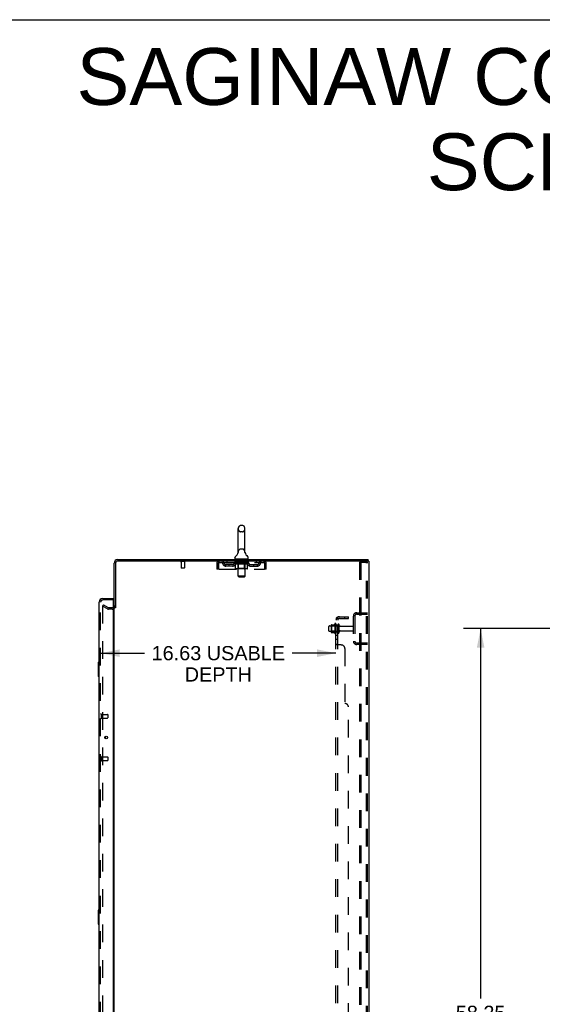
# Model space of a CAD drawing. Header units: inches. Extents: x 0 to 227, y 0 to 147.
# Tile 67 of 69: x 120 to 157, y 78 to 147. Entities that reach past the tile are written whole.
import ezdxf

# ---------------------------------------------------------------- set-up
doc = ezdxf.new("R2010")
doc.units = ezdxf.units.IN
doc.header["$LTSCALE"] = 12.505625
doc.header["$MEASUREMENT"] = 0
doc.linetypes.add('HIDDEN', pattern=[0.2, 0.1, -0.1])
doc.layers.get('0').update_dxf_attribs({"linetype": 'CONTINUOUS'})
for name, color, linetype in [('DEFAULT_2', 8, 'HIDDEN'), ('DIMENSIONS', 7, 'CONTINUOUS'), ('LEFTHAND_DOOR_ASSEMBLY', 7, 'CONTINUOUS'), ('RIGHTHAND_DOOR_ASSEMBLY', 7, 'CONTINUOUS'), ('SUBPANEL', 7, 'CONTINUOUS')]:
    doc.layers.add(name, color=color, linetype=linetype)
doc.styles.get("Standard").update_dxf_attribs({"font": 'arial.ttf'})
doc.dimstyles.new('DIMSTYLE_1', dxfattribs={"dimtxt": 1.003125, "dimasz": 1.3375, "dimexe": 0.09, "dimexo": 0.07, "dimgap": 0.0375, "dimtad": 0, "dimtih": 1, "dimtoh": 1, "dimzin": 4, "dimdsep": 46, "dimtxsty": 'Standard', "dimblk": '_FILLED', "dimblk1": '_FILLED', "dimblk2": '_FILLED', "dimcen": 0.09, "dimadec": 3, "dimazin": 1, "dimtfac": 1, "dimtdec": 3, "dimtofl": 0, "dimtmove": 0, "dimatfit": 3, "dimldrblk": '_FILLED', "dimfxl": 0, "dimtolj": 1, "dimtzin": 4, "dimarcsym": 0})

# ---------------------------------------------------------------- blocks, each defined once
blk = doc.blocks.new('_FILLED')
at = {"color": 0, "linetype": 'ByBlock'}
blk.add_solid([(0, 0), (-1, 0.2), (-1, -0.2)], dxfattribs=at)
blk = doc.blocks.new('*D2')
at = {"layer": 'DIMENSIONS', "color": 2, "linetype": 'Continuous'}
for p, q in [((125.648, 102.395), (128.753, 102.395)), ((142.273, 102.395), (139.169, 102.395))]:
    blk.add_line(p, q, dxfattribs=at)
at = {"layer": 'DIMENSIONS', "color": 2, "linetype": 'Continuous', "xscale": 1.3375, "yscale": 1.3375, "zscale": 1.3375, "rotation": 180}
blk.add_blockref('_FILLED', (125.648, 102.395), dxfattribs=at)
at = {"layer": 'DIMENSIONS', "color": 2, "linetype": 'Continuous', "xscale": 1.3375, "yscale": 1.3375, "zscale": 1.3375}
blk.add_blockref('_FILLED', (142.273, 102.395), dxfattribs=at)
at = {"layer": 'DIMENSIONS', "color": 2, "linetype": 'Continuous', "insert": (133.961, 102.896), "char_height": 1.00313, "width": 9.41222, "attachment_point": 2, "line_spacing_factor": 0.9}
blk.add_mtext('16.63 USABLE\\PDEPTH', dxfattribs=at)
blk = doc.blocks.new('*D4')
at = {"layer": 'DIMENSIONS', "color": 2, "linetype": 'Continuous'}
for p, q in [((161.362, 104.127), (151.287, 104.127)), ((152.491, 104.127), (152.491, 77.997)), ((152.491, 45.877), (152.491, 75.991)), ((161.362, 45.877), (151.287, 45.877))]:
    blk.add_line(p, q, dxfattribs=at)
at = {"layer": 'DIMENSIONS', "color": 2, "linetype": 'Continuous', "xscale": 1.3375, "yscale": 1.3375, "zscale": 1.3375}
for p, rotation in [((152.491, 104.127), 90), ((152.491, 45.877), 270)]:
    blk.add_blockref('_FILLED', p, dxfattribs=dict(at, rotation=rotation))
at = {"layer": 'DIMENSIONS', "color": 2, "linetype": 'Continuous', "insert": (152.491, 77.496), "char_height": 1.0031, "width": 3.50534, "attachment_point": 2, "line_spacing_factor": 0.9}
blk.add_mtext('58.25', dxfattribs=at)

msp = doc.modelspace()

# ---------------------------------------------------------------- linework, layer by layer
at = {"color": 7, "linetype": 'Continuous'}
for p, q in [((0, 147.125), (227.375, 147.125)), ((135.666, 111.41), (135.539, 111.41)), ((135.361, 109.524), (135.361, 111.187)), ((135.844, 109.524), (135.844, 111.187)), ((135.355, 109.48), (135.355, 109.479)), ((135.36, 109.498), (135.359, 109.497)), ((135.359, 109.498), (135.359, 109.497)), ((135.359, 109.497), (135.359, 109.496)), ((135.359, 109.496), (135.359, 109.496)), ((135.359, 109.496), (135.359, 109.495)), ((135.359, 109.495), (135.359, 109.494)), ((135.359, 109.494), (135.359, 109.493)), ((135.359, 109.494), (135.359, 109.493)), ((135.361, 109.507), (135.36, 109.506)), ((135.36, 109.507), (135.36, 109.506)), ((135.36, 109.506), (135.36, 109.505)), ((135.36, 109.505), (135.36, 109.504)), ((135.36, 109.505), (135.36, 109.504)), ((135.36, 109.504), (135.36, 109.503)), ((135.36, 109.503), (135.36, 109.502)), ((135.36, 109.503), (135.36, 109.502)), ((135.36, 109.502), (135.36, 109.502)), ((135.36, 109.502), (135.36, 109.501)), ((135.36, 109.501), (135.36, 109.5)), ((135.36, 109.501), (135.36, 109.5)), ((135.36, 109.5), (135.36, 109.499)), ((135.36, 109.499), (135.36, 109.499)), ((135.36, 109.499), (135.36, 109.498)), ((135.361, 109.519), (135.361, 109.524)), ((135.361, 109.519), (135.361, 109.518)), ((135.361, 109.519), (135.361, 109.518)), ((135.361, 109.518), (135.361, 109.518)), ((135.361, 109.518), (135.361, 109.517)), ((135.361, 109.517), (135.361, 109.516)), ((135.361, 109.516), (135.361, 109.515)), ((135.361, 109.516), (135.361, 109.515)), ((135.361, 109.515), (135.361, 109.514)), ((135.361, 109.515), (135.361, 109.514)), ((135.361, 109.514), (135.361, 109.513)), ((135.361, 109.513), (135.361, 109.512)), ((135.361, 109.513), (135.361, 109.512)), ((135.361, 109.512), (135.361, 109.511)), ((135.361, 109.511), (135.361, 109.51)), ((135.361, 109.51), (135.361, 109.51)), ((135.361, 109.51), (135.361, 109.509)), ((135.361, 109.509), (135.361, 109.508)), ((135.361, 109.508), (135.361, 109.508)), ((135.361, 109.508), (135.361, 109.507)), ((135.844, 109.524), (135.844, 109.519)), ((135.844, 109.519), (135.844, 109.519)), ((135.844, 109.519), (135.844, 109.519)), ((135.844, 109.514), (135.844, 109.515)), ((135.844, 109.512), (135.844, 109.513)), ((135.844, 109.513), (135.844, 109.513)), ((135.844, 109.511), (135.844, 109.512)), ((135.844, 109.51), (135.844, 109.511)), ((135.844, 109.511), (135.844, 109.511)), ((135.844, 109.509), (135.844, 109.51)), ((135.844, 109.51), (135.844, 109.51)), ((135.844, 109.508), (135.844, 109.509)), ((135.844, 109.507), (135.844, 109.508)), ((135.844, 109.508), (135.844, 109.508)), ((135.844, 109.507), (135.844, 109.507)), ((135.844, 109.506), (135.844, 109.507)), ((135.844, 109.505), (135.844, 109.506)), ((135.844, 109.506), (135.844, 109.506)), ((135.845, 109.503), (135.844, 109.505)), ((135.844, 109.504), (135.844, 109.505)), ((135.845, 109.502), (135.845, 109.503)), ((135.845, 109.503), (135.845, 109.503)), ((135.845, 109.501), (135.845, 109.502)), ((135.845, 109.5), (135.845, 109.501)), ((135.845, 109.5), (135.845, 109.501)), ((135.845, 109.499), (135.845, 109.5)), ((135.845, 109.498), (135.845, 109.499)), ((135.845, 109.497), (135.845, 109.498)), ((135.845, 109.497), (135.845, 109.498)), ((135.846, 109.496), (135.845, 109.497)), ((135.846, 109.495), (135.845, 109.496)), ((135.846, 109.495), (135.846, 109.496)), ((135.846, 109.494), (135.846, 109.495)), ((135.846, 109.493), (135.846, 109.494)), ((135.85, 109.479), (135.849, 109.48)), ((135.127, 109.092), (135.127, 109.129)), ((135.165, 109.032), (135.165, 109.002)), ((136.04, 109.032), (135.165, 109.032)), ((136.04, 109.032), (136.04, 109.002)), ((136.077, 109.092), (136.077, 109.129)), ((144.546, 108.898), (144.512, 108.898)), ((144.55, 108.898), (144.55, 109.002)), ((126.706, 105.606), (126.602, 105.606))]:
    msp.add_line(p, q, dxfattribs=at)
at = {"color": 3, "linetype": 'Continuous'}
for p, q in [((126.602, 105.606), (126.602, 108.755)), ((126.706, 108.755), (126.706, 105.594)), ((126.849, 109.002), (144.55, 109.002)), ((144.512, 108.898), (126.849, 108.898)), ((144.602, 108.898), (144.546, 108.898)), ((144.602, 108.898), (144.602, 41.106)), ((126.602, 44.45), (126.602, 105.554))]:
    msp.add_line(p, q, dxfattribs=at)
at = {"color": 7, "linetype": 'Continuous'}
for points in [[(135.844, 109.513), (135.844, 109.514), (135.844, 109.515), (135.844, 109.515), (135.844, 109.516), (135.844, 109.517), (135.844, 109.517), (135.844, 109.518), (135.844, 109.519)], [(135.844, 109.515), (135.844, 109.516), (135.844, 109.517), (135.844, 109.517), (135.844, 109.518), (135.844, 109.519)]]:
    msp.add_lwpolyline(points, dxfattribs=at)
for centre, radius, start, end in [((135.602, 111.187), 0.241, 123.18477, 180), ((135.539, 111.285), 0.125, 90, 123.18477), ((135.666, 111.285), 0.125, 56.81523, 90), ((135.602, 111.187), 0.241, 0, 56.81523), ((135.252, 109.129), 0.125, 126.74144, 180), ((134.878, 109.63), 0.5, 306.74144, 344.67913), ((136.326, 109.63), 0.5, 195.32091, 233.25856), ((135.952, 109.129), 0.125, 0, 53.25856), ((135.187, 109.092), 0.06, 180, 270), ((136.017, 109.092), 0.06, 270, 360)]:
    msp.add_arc(centre, radius, start, end, dxfattribs=at)
at = {"color": 3, "linetype": 'Continuous'}
for centre, radius, start, end in [((126.849, 108.755), 0.246, 90, 180), ((126.849, 108.755), 0.142, 90, 180), ((126.46, 105.748), 0.142, 296.48128, 360)]:
    msp.add_arc(centre, radius, start, end, dxfattribs=at)
at = {"layer": 'DEFAULT_2', "color": 8, "linetype": 'HIDDEN'}
for p, q in [((135.666, 110.965), (135.539, 110.965)), ((135.355, 109.48), (135.355, 109.48)), ((135.355, 109.479), (135.355, 109.479)), ((135.355, 109.479), (135.355, 109.479)), ((135.355, 109.479), (135.355, 109.479)), ((135.355, 109.479), (135.355, 109.479)), ((135.666, 109.747), (135.539, 109.747)), ((135.85, 109.479), (135.85, 109.479)), ((131.598, 108.855), (131.314, 108.855)), ((131.332, 108.855), (131.332, 108.408)), ((131.58, 108.855), (131.58, 108.408)), ((133.852, 108.731), (133.852, 108.335)), ((133.852, 108.731), (133.956, 108.731)), ((133.956, 108.731), (133.956, 108.335)), ((133.986, 108.335), (133.986, 108.731)), ((134.019, 108.794), (134.019, 108.898)), ((134.019, 108.794), (137.185, 108.794)), ((134.488, 108.543), (134.488, 108.647)), ((134.971, 108.647), (134.488, 108.647)), ((134.971, 108.543), (134.488, 108.543)), ((134.571, 108.898), (134.571, 108.794)), ((134.738, 108.543), (134.738, 108.647)), ((135.096, 108.756), (135.096, 108.788)), ((135.096, 108.788), (135.341, 108.788)), ((135.174, 108.702), (135.096, 108.756)), ((136.109, 108.756), (135.096, 108.756)), ((135.097, 108.788), (135.097, 108.792)), ((135.193, 108.791), (135.097, 108.792)), ((135.104, 108.788), (135.104, 108.794)), ((135.111, 108.786), (135.111, 108.788)), ((135.111, 108.786), (136.094, 108.786)), ((135.118, 108.786), (135.118, 108.788)), ((135.119, 108.786), (135.119, 108.788)), ((135.127, 108.788), (135.127, 108.794)), ((135.14, 108.786), (135.14, 108.788)), ((135.141, 108.786), (135.141, 108.788)), ((135.164, 108.788), (135.164, 108.794)), ((135.165, 108.794), (135.165, 108.898)), ((135.174, 108.377), (135.174, 108.702)), ((135.174, 108.702), (135.186, 108.694)), ((135.176, 108.786), (135.176, 108.788)), ((135.178, 108.786), (135.178, 108.788)), ((135.197, 108.687), (135.185, 108.694)), ((135.193, 108.788), (135.193, 108.791)), ((135.209, 108.681), (135.197, 108.687)), ((135.22, 108.675), (135.209, 108.681)), ((135.215, 108.788), (135.215, 108.794)), ((135.216, 108.786), (135.216, 108.788)), ((135.216, 108.786), (135.216, 108.788)), ((135.219, 108.786), (135.219, 108.788)), ((135.232, 108.671), (135.22, 108.675)), ((135.224, 108.786), (135.224, 108.788)), ((135.224, 108.786), (135.224, 108.788)), ((135.227, 108.786), (135.227, 108.788)), ((135.23, 108.786), (135.23, 108.789)), ((135.243, 108.667), (135.232, 108.671)), ((135.233, 108.786), (135.233, 108.788)), ((135.318, 108.667), (135.243, 108.667)), ((135.245, 108.786), (135.245, 108.788)), ((135.259, 108.786), (135.259, 108.788)), ((135.26, 108.786), (135.26, 108.79)), ((135.276, 108.786), (135.276, 108.788)), ((135.277, 108.788), (135.277, 108.794)), ((135.285, 108.786), (135.285, 108.788)), ((135.288, 108.786), (135.288, 108.788)), ((135.295, 108.786), (135.295, 108.788)), ((135.304, 108.786), (135.304, 108.791)), ((135.317, 108.786), (135.317, 108.788)), ((135.318, 108.667), (135.33, 108.671)), ((135.319, 108.786), (135.319, 108.788)), ((135.341, 108.675), (135.33, 108.671)), ((135.341, 108.786), (135.341, 108.788)), ((135.353, 108.681), (135.341, 108.675)), ((135.345, 109.032), (135.345, 109.002)), ((135.395, 108.788), (135.345, 108.788)), ((135.349, 108.788), (135.349, 108.794)), ((135.352, 108.379), (135.352, 108.754)), ((135.364, 108.687), (135.352, 108.68)), ((135.353, 107.842), (135.353, 109.002)), ((135.355, 108.786), (135.355, 108.788)), ((135.358, 108.786), (135.358, 108.788)), ((135.363, 108.786), (135.363, 108.792)), ((135.376, 108.694), (135.364, 108.687)), ((135.367, 108.786), (135.367, 108.788)), ((135.375, 108.786), (135.375, 108.788)), ((135.387, 108.702), (135.376, 108.694)), ((135.387, 108.377), (135.387, 108.702)), ((135.387, 108.702), (135.411, 108.694)), ((135.395, 108.786), (135.395, 108.788)), ((135.454, 108.788), (135.407, 108.788)), ((135.434, 108.687), (135.411, 108.694)), ((135.423, 108.786), (135.423, 108.788)), ((135.429, 108.788), (135.429, 108.794)), ((135.432, 108.786), (135.432, 108.788)), ((135.456, 108.681), (135.433, 108.687)), ((135.434, 108.786), (135.434, 108.793)), ((135.436, 108.786), (135.436, 108.788)), ((135.442, 108.786), (135.442, 108.788)), ((135.454, 108.786), (135.454, 108.788)), ((135.479, 108.675), (135.456, 108.681)), ((135.519, 108.788), (135.475, 108.788)), ((135.501, 108.671), (135.478, 108.675)), ((135.486, 108.786), (135.486, 108.788)), ((135.497, 109.022), (135.497, 108.942)), ((135.523, 108.667), (135.501, 108.671)), ((135.697, 108.932), (135.507, 108.932)), ((135.511, 108.788), (135.602, 108.794)), ((135.514, 108.788), (135.514, 108.794)), ((135.515, 108.794), (135.514, 108.794)), ((135.515, 108.788), (135.515, 108.794)), ((135.515, 108.786), (135.515, 108.788)), ((135.518, 108.786), (135.518, 108.789)), ((135.519, 108.786), (135.519, 108.788)), ((135.519, 108.786), (135.519, 108.788)), ((135.681, 108.667), (135.523, 108.667)), ((135.586, 108.788), (135.547, 108.788)), ((135.552, 108.786), (135.552, 108.788)), ((135.586, 108.786), (135.586, 108.788)), ((135.6, 108.788), (135.6, 108.788)), ((135.6, 108.786), (135.6, 108.788)), ((135.6, 108.786), (135.6, 108.788)), ((135.602, 108.788), (135.602, 108.794)), ((135.602, 108.794), (135.694, 108.788)), ((135.604, 108.786), (135.604, 108.788)), ((135.604, 108.788), (135.605, 108.788)), ((135.605, 108.786), (135.605, 108.788)), ((135.619, 108.786), (135.619, 108.788)), ((135.619, 108.788), (135.658, 108.788)), ((135.653, 108.786), (135.653, 108.788)), ((135.681, 108.667), (135.704, 108.671)), ((135.686, 108.786), (135.686, 108.788)), ((135.686, 108.786), (135.686, 108.788)), ((135.686, 108.788), (135.729, 108.788)), ((135.687, 108.786), (135.687, 108.789)), ((135.69, 108.788), (135.69, 108.794)), ((135.69, 108.788), (135.69, 108.794)), ((135.69, 108.794), (135.69, 108.794)), ((135.69, 108.786), (135.69, 108.788)), ((135.726, 108.675), (135.703, 108.671)), ((135.707, 109.022), (135.707, 108.942)), ((135.719, 108.786), (135.719, 108.788)), ((135.748, 108.68), (135.725, 108.675)), ((135.77, 108.687), (135.747, 108.68)), ((135.75, 108.786), (135.75, 108.788)), ((135.75, 108.788), (135.798, 108.788)), ((135.763, 108.786), (135.763, 108.788)), ((135.768, 108.786), (135.768, 108.788)), ((135.792, 108.693), (135.77, 108.686)), ((135.771, 108.786), (135.771, 108.793)), ((135.773, 108.786), (135.773, 108.788)), ((135.775, 108.788), (135.775, 108.794)), ((135.781, 108.786), (135.781, 108.788)), ((135.815, 108.701), (135.792, 108.693)), ((135.81, 108.786), (135.81, 108.788)), ((135.81, 108.788), (135.86, 108.788)), ((135.815, 108.377), (135.815, 108.701)), ((135.815, 108.701), (135.827, 108.693)), ((135.838, 108.687), (135.826, 108.693)), ((135.829, 108.786), (135.829, 108.788)), ((135.838, 108.786), (135.838, 108.788)), ((135.849, 108.681), (135.838, 108.687)), ((135.841, 108.786), (135.841, 108.792)), ((135.846, 108.786), (135.846, 108.788)), ((135.859, 108.675), (135.848, 108.681)), ((135.85, 108.786), (135.85, 108.788)), ((135.851, 107.842), (135.851, 109.002)), ((135.852, 108.379), (135.852, 108.754)), ((135.855, 108.788), (135.855, 108.794)), ((135.87, 108.671), (135.859, 108.675)), ((135.86, 109.032), (135.86, 109.002)), ((135.864, 108.786), (135.864, 108.788)), ((135.864, 108.788), (136.025, 108.788)), ((135.881, 108.667), (135.87, 108.671)), ((135.964, 108.667), (135.881, 108.667)), ((135.885, 108.786), (135.885, 108.788)), ((135.888, 108.786), (135.888, 108.788)), ((135.9, 108.786), (135.9, 108.791)), ((135.909, 108.786), (135.909, 108.788)), ((135.917, 108.786), (135.917, 108.788)), ((135.92, 108.786), (135.92, 108.788)), ((135.928, 108.788), (135.928, 108.794)), ((135.929, 108.786), (135.929, 108.788)), ((135.945, 108.786), (135.945, 108.79)), ((135.946, 108.786), (135.946, 108.788)), ((135.96, 108.786), (135.96, 108.788)), ((135.964, 108.667), (135.975, 108.671)), ((135.971, 108.786), (135.971, 108.788)), ((135.975, 108.786), (135.975, 108.789)), ((135.985, 108.675), (135.975, 108.671)), ((135.978, 108.786), (135.978, 108.788)), ((135.98, 108.786), (135.98, 108.788)), ((135.98, 108.786), (135.98, 108.788)), ((135.996, 108.681), (135.985, 108.675)), ((135.986, 108.786), (135.986, 108.788)), ((135.988, 108.786), (135.988, 108.788)), ((135.989, 108.786), (135.989, 108.788)), ((135.99, 108.788), (135.99, 108.794)), ((136.007, 108.686), (135.996, 108.68)), ((136.018, 108.693), (136.007, 108.686)), ((136.029, 108.701), (136.018, 108.693)), ((136.027, 108.786), (136.027, 108.788)), ((136.029, 108.786), (136.029, 108.788)), ((136.029, 108.701), (136.109, 108.756)), ((136.029, 108.377), (136.029, 108.701)), ((136.04, 108.794), (136.04, 108.898)), ((136.041, 108.788), (136.041, 108.794)), ((136.064, 108.786), (136.064, 108.788)), ((136.065, 108.786), (136.065, 108.788)), ((136.078, 108.788), (136.078, 108.794)), ((136.086, 108.786), (136.086, 108.788)), ((136.087, 108.786), (136.087, 108.788)), ((136.094, 108.786), (136.094, 108.788)), ((136.101, 108.788), (136.101, 108.794)), ((136.109, 108.756), (136.109, 108.794)), ((136.234, 108.647), (136.717, 108.647)), ((136.234, 108.543), (136.717, 108.543)), ((136.467, 108.543), (136.467, 108.647)), ((136.634, 108.898), (136.634, 108.794)), ((136.717, 108.543), (136.717, 108.647)), ((137.185, 108.898), (137.185, 108.794)), ((137.218, 108.731), (137.218, 108.335)), ((137.248, 108.335), (137.248, 108.731)), ((137.352, 108.731), (137.248, 108.731)), ((137.352, 108.335), (137.352, 108.731)), ((143.923, 108.814), (143.923, 41.189)), ((143.923, 108.814), (144.404, 108.814)), ((144.027, 108.814), (144.027, 41.189)), ((144.404, 108.814), (144.477, 108.814)), ((144.425, 41.219), (144.425, 108.784)), ((144.498, 41.219), (144.498, 108.784)), ((131.57, 108.398), (131.342, 108.398)), ((133.956, 108.335), (133.852, 108.335)), ((133.986, 108.335), (137.218, 108.335)), ((135.995, 108.347), (135.208, 108.347)), ((135.352, 108.379), (135.321, 108.347)), ((135.852, 108.379), (135.352, 108.379)), ((135.413, 107.782), (135.353, 107.842)), ((135.851, 107.842), (135.353, 107.842)), ((135.413, 107.782), (135.791, 107.782)), ((135.791, 107.782), (135.851, 107.842)), ((135.798, 108.347), (135.8, 108.348)), ((135.804, 108.349), (135.806, 108.351)), ((135.806, 108.351), (135.808, 108.353)), ((135.852, 108.379), (135.884, 108.347)), ((137.352, 108.335), (137.248, 108.335)), ((125.842, 105.806), (125.79, 105.716)), ((125.79, 105.736), (125.79, 44.267)), ((126.13, 105.52), (125.79, 105.716)), ((125.842, 105.806), (126.182, 105.61)), ((126.46, 105.606), (126.198, 105.606)), ((126.46, 105.502), (126.198, 105.502)), ((143.498, 105.005), (143.498, 103.248)), ((143.602, 105.005), (143.602, 103.248)), ((143.745, 105.252), (144.498, 105.252)), ((143.745, 105.148), (144.498, 105.148)), ((143.826, 105.252), (143.826, 105.148)), ((141.803, 104.314), (142.398, 104.314)), ((141.937, 104.382), (141.937, 103.871)), ((141.957, 104.31), (141.937, 104.33)), ((141.948, 104.404), (142.176, 104.404)), ((141.957, 104.31), (141.957, 103.943)), ((142.253, 104.31), (141.957, 104.31)), ((142.203, 104.482), (142.203, 103.771)), ((142.253, 104.31), (142.273, 104.33)), ((142.253, 104.31), (142.253, 103.943)), ((142.273, 104.461), (142.273, 103.792)), ((142.398, 103.869), (142.398, 104.384)), ((142.508, 103.869), (142.508, 104.384)), ((142.571, 104.292), (143.468, 104.292)), ((141.773, 103.969), (141.773, 104.284)), ((141.803, 103.939), (142.398, 103.939)), ((141.957, 103.943), (141.937, 103.923)), ((141.948, 103.849), (142.176, 103.849)), ((142.253, 103.943), (141.957, 103.943)), ((142.253, 103.943), (142.273, 103.923)), ((142.571, 103.962), (143.468, 103.962)), ((144.498, 103.106), (143.745, 103.106)), ((144.498, 103.002), (143.745, 103.002)), ((143.826, 103.106), (143.826, 103.002))]:
    msp.add_line(p, q, dxfattribs=at)
for points in [[(133.986, 108.731), (133.989, 108.749), (133.991, 108.768), (133.993, 108.786), (133.996, 108.803), (133.998, 108.819), (134, 108.835), (134.003, 108.849), (134.005, 108.861), (134.008, 108.872), (134.01, 108.881), (134.012, 108.888), (134.015, 108.893), (134.017, 108.897), (134.019, 108.898)], [(133.986, 108.731), (133.989, 108.738), (133.991, 108.745), (133.993, 108.751), (133.996, 108.758), (133.998, 108.764), (134, 108.77), (134.003, 108.775), (134.005, 108.78), (134.008, 108.784), (134.01, 108.787), (134.012, 108.79), (134.015, 108.792), (134.017, 108.793), (134.019, 108.794)], [(137.185, 108.898), (137.188, 108.897), (137.19, 108.893), (137.192, 108.888), (137.195, 108.881), (137.197, 108.872), (137.199, 108.861), (137.202, 108.849), (137.204, 108.835), (137.207, 108.819), (137.209, 108.803), (137.211, 108.786), (137.214, 108.768), (137.216, 108.749), (137.218, 108.731)], [(137.185, 108.794), (137.188, 108.793), (137.19, 108.792), (137.192, 108.79), (137.195, 108.787), (137.197, 108.784), (137.199, 108.78), (137.202, 108.775), (137.204, 108.77), (137.207, 108.764), (137.209, 108.758), (137.211, 108.751), (137.214, 108.745), (137.216, 108.738), (137.218, 108.731)], [(144.414, 108.81), (144.409, 108.813), (144.404, 108.814)], [(144.414, 108.81), (144.419, 108.805), (144.422, 108.799), (144.424, 108.792), (144.425, 108.784)], [(144.492, 108.805), (144.488, 108.81), (144.483, 108.813), (144.477, 108.814)], [(144.492, 108.805), (144.496, 108.799), (144.498, 108.792), (144.498, 108.784)], [(135.208, 108.347), (135.204, 108.348), (135.2, 108.348), (135.196, 108.349), (135.192, 108.351), (135.188, 108.353), (135.185, 108.355), (135.181, 108.358), (135.179, 108.361), (135.177, 108.365), (135.175, 108.369), (135.174, 108.373), (135.174, 108.377)], [(135.405, 108.347), (135.403, 108.348), (135.4, 108.348), (135.398, 108.349), (135.397, 108.351), (135.395, 108.353), (135.393, 108.355), (135.391, 108.358), (135.39, 108.361), (135.389, 108.365), (135.388, 108.369), (135.388, 108.373), (135.387, 108.377)], [(135.8, 108.348), (135.802, 108.348), (135.804, 108.349)], [(135.808, 108.353), (135.81, 108.355), (135.811, 108.358), (135.813, 108.361), (135.814, 108.365)], [(135.81, 108.355), (135.811, 108.358), (135.813, 108.361)], [(135.814, 108.365), (135.815, 108.369), (135.815, 108.373), (135.815, 108.377)], [(135.815, 108.369), (135.815, 108.373), (135.815, 108.377)], [(135.995, 108.347), (135.999, 108.348), (136.003, 108.348), (136.007, 108.349), (136.011, 108.351), (136.015, 108.353), (136.018, 108.355), (136.021, 108.358), (136.024, 108.361), (136.026, 108.365), (136.028, 108.369), (136.029, 108.373), (136.029, 108.377)], [(125.807, 105.756), (125.805, 105.756), (125.803, 105.756), (125.802, 105.755), (125.8, 105.754), (125.798, 105.753), (125.796, 105.752), (125.795, 105.75), (125.794, 105.749), (125.793, 105.747), (125.792, 105.745), (125.791, 105.743), (125.79, 105.741), (125.79, 105.738), (125.79, 105.736)], [(125.815, 105.754), (125.813, 105.755), (125.811, 105.756), (125.809, 105.756), (125.807, 105.756), (125.807, 105.756)]]:
    msp.add_lwpolyline(points, dxfattribs=at)
for centre, radius, start, end in [((135.602, 111.187), 0.241, 180, 236.81523), ((135.539, 111.09), 0.125, 236.81523, 270), ((135.666, 111.09), 0.125, 270, 303.18477), ((135.602, 111.187), 0.241, 303.18477, 360), ((135.602, 109.524), 0.241, 123.18477, 180), ((135.539, 109.622), 0.125, 90, 123.18477), ((135.666, 109.622), 0.125, 56.81523, 90), ((135.602, 109.524), 0.241, 0, 56.81523), ((131.314, 108.876), 0.0215, 90, 270), ((131.598, 108.876), 0.0215, 270, 90), ((134.019, 108.731), 0.167, 90, 180), ((134.019, 108.731), 0.063, 90, 180), ((134.199, 108.731), 0.167, 8.07163, 90), ((134.199, 108.731), 0.0625, 7.98631, 90), ((134.488, 108.772), 0.229, 187.98631, 270), ((134.488, 108.772), 0.125, 188.07163, 270), ((134.971, 108.772), 0.125, 270, 351.92837), ((134.971, 108.772), 0.229, 270, 352.01369), ((135.26, 108.731), 0.167, 90, 171.92837), ((135.259, 108.731), 0.0625, 90, 172.01369), ((135.321, 108.754), 0.0318, 0, 89.99999), ((135.323, 109.002), 0.03, 0, 90), ((135.487, 109.022), 0.01, 0, 90), ((135.507, 108.942), 0.01, 180, 270), ((135.697, 108.942), 0.01, 270, 360), ((135.717, 109.022), 0.01, 90, 180), ((135.881, 109.002), 0.03, 90, 180), ((135.884, 108.754), 0.0318, 90.00001, 180), ((135.945, 108.731), 0.167, 8.07163, 90), ((135.945, 108.731), 0.0625, 7.98631, 90), ((136.234, 108.772), 0.229, 187.98631, 270), ((136.234, 108.772), 0.125, 188.07163, 270), ((136.717, 108.772), 0.125, 270, 351.92837), ((136.717, 108.772), 0.229, 270, 352.01369), ((137.006, 108.731), 0.167, 90, 171.92837), ((137.006, 108.731), 0.0625, 90, 172.01369), ((137.185, 108.731), 0.167, 0, 90), ((137.185, 108.731), 0.063, 0, 90), ((131.342, 108.408), 0.01, 180, 270), ((131.57, 108.408), 0.01, 270, 360), ((126.46, 105.748), 0.246, 270, 360), ((126.198, 105.639), 0.137, 240, 270), ((126.198, 105.639), 0.033, 240, 270), ((126.46, 105.748), 0.142, 270, 296.48128), ((143.745, 105.005), 0.246, 90, 180), ((143.745, 105.005), 0.142, 90, 180), ((141.803, 104.284), 0.03, 90, 180.00001), ((142.079, 104.382), 0.141, 174.79195, 180), ((141.948, 104.394), 0.01, 90, 174.80617), ((142.157, 104.414), 0.01, 270, 336.03207), ((142.804, 104.127), 0.698, 149.33687, 156.03207), ((142.235, 104.461), 0.0384, 0, 145.55034), ((142.453, 104.384), 0.055, 360, 180), ((142.571, 104.354), 0.0625, 180, 270), ((143.468, 104.262), 0.03, 360, 90), ((141.803, 103.969), 0.03, 179.99999, 270), ((142.079, 103.871), 0.141, 180, 185.20805), ((141.948, 103.859), 0.01, 185.19383, 270), ((142.157, 103.839), 0.01, 23.96793, 90), ((142.804, 104.127), 0.698, 203.96793, 210.66313), ((142.235, 103.792), 0.0384, 214.44966, 360), ((142.453, 103.869), 0.055, 180, 0), ((142.571, 103.899), 0.0625, 90, 180), ((143.468, 103.992), 0.03, 270, 0), ((143.745, 103.248), 0.246, 180, 270), ((143.745, 103.248), 0.142, 180, 270)]:
    msp.add_arc(centre, radius, start, end, dxfattribs=at)
for centre, major_axis, ratio, start_param, end_param in [((135.602, 108.794), (0.506, 0.005), 0.05963, 9.249616, 9.431313), ((135.602, 108.794), (0.506, 0), 0.060556, -3.083241, -2.96706), ((135.061, 108.784), (0.158, 0.002), 0.05963, 0.25549, 1.295341), ((135.602, 108.794), (0.506, 0.011), 0.05688, 2.791345, 2.965878), ((135.116, 108.784), (0.158, -0.002), 0.05963, 0.605815, 1.645666), ((135.602, 108.794), (0.506, -0.005), 0.05963, -2.96643, -2.791898), ((135.061, 108.779), (0.158, 0.003), 0.05688, 1.20151, 1.294789), ((135.116, 108.779), (0.158, 0), 0.060556, 1.551758, 1.645036), ((135.117, 108.781), (0.131, 0.001), 0.05963, 1.065228, 1.614276), ((135.08, 108.779), (0.158, 0.002), 0.05963, 1.170259, 1.376596), ((135.101, 108.781), (0.131, 0.003), 0.05688, 0.890143, 1.43919), ((135.147, 108.781), (0.131, 0), 0.060556, 1.240391, 1.789438), ((135.058, 108.784), (0.158, 0.003), 0.05688, 0.080405, 1.120256), ((135.602, 108.794), (0.506, 0.015), 0.052395, 2.616403, 2.790936), ((135.166, 108.784), (0.158, -0.003), 0.05688, 0.7809, 1.820751), ((135.602, 108.794), (0.506, -0.011), 0.05688, -2.791345, -2.616812), ((135.058, 108.779), (0.158, 0.005), 0.052395, 1.026568, 1.119847), ((135.166, 108.779), (0.158, -0.002), 0.05963, 1.72692, 1.820198), ((135.1, 108.781), (0.131, 0.004), 0.052395, 0.715201, 1.264248), ((135.191, 108.781), (0.131, -0.001), 0.05963, 1.415553, 1.9646), ((135.602, 108.794), (0.506, 0.02), 0.046319, 2.441654, 2.616187), ((135.229, 108.784), (0.158, -0.005), 0.052395, 0.955842, 1.995693), ((135.071, 108.784), (0.158, 0.005), 0.052395, -0.094537, 0.945314), ((135.602, 108.794), (0.506, -0.015), 0.052395, -2.616403, -2.44187), ((135.071, 108.779), (0.158, 0.006), 0.046319, 0.851819, 0.945098), ((135.229, 108.779), (0.158, -0.003), 0.05688, 1.902006, 1.995284), ((135.115, 108.781), (0.131, 0.005), 0.046319, 0.540452, 1.089499), ((135.248, 108.781), (0.131, -0.003), 0.05688, 1.590638, 2.139686), ((135.08, 108.784), (0.158, 0), 0.060556, 0.430652, 0.777569), ((135.602, 108.794), (0.506, 0.024), 0.038841, 2.267123, 2.441656), ((135.304, 108.784), (0.158, -0.006), 0.046319, 1.130591, 2.170442), ((135.101, 108.784), (0.158, 0.006), 0.046319, -0.269286, 0.770565), ((135.602, 108.794), (0.506, -0.02), 0.046319, -2.441654, -2.267121), ((135.101, 108.779), (0.158, 0.007), 0.038841, 0.677289, 0.770567), ((135.304, 108.779), (0.158, -0.005), 0.052395, 2.076947, 2.170226), ((135.144, 108.781), (0.131, 0.006), 0.038841, 0.365921, 0.914969), ((135.316, 108.781), (0.131, -0.004), 0.052395, 1.76558, 2.314627), ((135.602, 108.794), (0.506, 0.027), 0.030195, 2.09281, 2.267343), ((135.388, 108.784), (0.158, -0.007), 0.038841, 1.305122, 2.344973), ((135.146, 108.784), (0.158, 0.007), 0.038841, -0.443817, 0.596034), ((135.602, 108.794), (0.506, -0.024), 0.038841, -2.267123, -2.092591), ((135.146, 108.779), (0.158, 0.008), 0.030195, 0.502975, 0.596254), ((135.388, 108.779), (0.158, -0.006), 0.046319, 2.251696, 2.344975), ((135.188, 108.781), (0.131, 0.007), 0.030195, 0.191608, 0.740655), ((135.392, 108.781), (0.131, -0.005), 0.046319, 1.940329, 2.489376), ((135.205, 108.784), (0.158, 0.008), 0.030195, -0.61813, 0.421721), ((135.602, 108.794), (0.506, 0.029), 0.020645, 1.918687, 2.09322), ((135.478, 108.784), (0.158, -0.008), 0.030195, 1.479435, 2.519286), ((135.602, 108.794), (0.506, -0.027), 0.030195, -2.09281, -1.918277), ((135.205, 108.779), (0.158, 0.009), 0.020645, 0.328852, 0.422131), ((135.478, 108.779), (0.158, -0.007), 0.038841, 2.426227, 2.519505), ((135.244, 108.781), (0.131, 0.007), 0.020645, 0.017485, 0.566532), ((135.475, 108.781), (0.131, -0.006), 0.038841, 2.11486, 2.663907), ((135.276, 108.784), (0.158, 0.009), 0.020645, -0.792253, 0.247598), ((135.602, 108.794), (0.506, 0.03), 0.010478, 1.744704, 1.919237), ((135.572, 108.784), (0.158, -0.009), 0.020645, 1.653558, 2.693409), ((135.602, 108.794), (0.506, -0.029), 0.020645, -1.918687, -1.744154), ((135.276, 108.779), (0.158, 0.009), 0.010478, 0.154869, 0.248148), ((135.572, 108.779), (0.158, -0.008), 0.030195, 2.60054, 2.693819), ((135.311, 108.781), (0.131, 0.008), 0.010478, 6.126688, 6.675735), ((135.562, 108.781), (0.131, -0.007), 0.030195, 2.289173, 2.83822), ((135.357, 108.784), (0.158, 0.009), 0.010478, -0.966236, -0.000846), ((135.667, 108.784), (0.158, -0.009), 0.010478, 1.827541, 2.867392), ((135.602, 108.794), (0.506, -0.03), 0.010478, -1.744704, -1.570171), ((135.667, 108.779), (0.158, -0.009), 0.020645, 2.774664, 2.867942), ((135.649, 108.781), (0.131, -0.007), 0.020645, 2.463296, 3.012344), ((135.538, 108.784), (0.158, 0.009), 0.010478, 0.274201, 1.314052), ((135.469, 108.781), (0.131, 0.008), 0.010478, -0.000483, 0.504314), ((135.445, 108.779), (0.158, 0.009), 0.010478, 0.099668, 0.192946), ((135.602, 108.794), (0.506, 0.03), 0.010478, -1.571421, -1.396888), ((135.76, 108.779), (0.158, -0.009), 0.010478, 2.948646, 3.041925), ((135.736, 108.781), (0.131, -0.008), 0.010478, 2.637279, 3.142076), ((135.633, 108.784), (0.158, 0.009), 0.020645, 0.448184, 1.488034), ((135.555, 108.781), (0.131, 0.007), 0.020645, 0.129249, 0.678296), ((135.538, 108.779), (0.158, 0.009), 0.020645, 0.273651, 0.366929), ((135.602, 108.794), (0.506, 0.029), 0.020645, -1.397439, -1.222906), ((135.848, 108.784), (0.158, -0.009), 0.010478, -3.140747, -2.175357), ((135.602, 108.794), (0.506, -0.03), 0.010478, 1.222355, 1.396888), ((135.727, 108.784), (0.158, 0.008), 0.030195, 0.622307, 1.662158), ((135.643, 108.781), (0.131, 0.007), 0.030195, 0.303372, 0.852419), ((135.894, 108.781), (0.131, -0.008), 0.010478, 2.749043, 3.29809), ((135.929, 108.784), (0.158, -0.009), 0.020645, 2.893995, 3.933846), ((135.633, 108.779), (0.158, 0.008), 0.030195, 0.447774, 0.541052), ((135.929, 108.779), (0.158, -0.009), 0.010478, 2.893445, 2.986723), ((135.602, 108.794), (0.506, 0.027), 0.030195, -1.223315, -1.048783), ((135.602, 108.794), (0.506, -0.029), 0.020645, 1.048373, 1.222906), ((135.817, 108.784), (0.158, 0.007), 0.038841, 0.79662, 1.836471), ((135.73, 108.781), (0.131, 0.006), 0.038841, 0.477686, 1.026733), ((135.961, 108.781), (0.131, -0.007), 0.020645, 2.57506, 3.124108), ((136, 108.784), (0.158, -0.008), 0.030195, 2.719872, 3.759723), ((135.901, 108.784), (0.158, 0.006), 0.046319, 0.971151, 2.011002), ((135.727, 108.779), (0.158, 0.007), 0.038841, 0.622087, 0.715366), ((136, 108.779), (0.158, -0.009), 0.020645, 2.719462, 2.812741), ((135.602, 108.794), (0.506, 0.024), 0.038841, -1.049002, -0.874469), ((135.602, 108.794), (0.506, -0.027), 0.030195, 0.87425, 1.048783), ((135.812, 108.781), (0.131, 0.005), 0.046319, 0.652216, 1.201263), ((135.976, 108.784), (0.158, 0.005), 0.052395, 1.1459, 2.185751), ((136.017, 108.781), (0.131, -0.007), 0.030195, 2.400937, 2.949985), ((136.059, 108.784), (0.158, -0.007), 0.038841, 2.545558, 3.585409), ((135.889, 108.781), (0.131, 0.004), 0.052395, 0.826965, 1.376012), ((135.817, 108.779), (0.158, 0.006), 0.046319, 0.796618, 0.889896), ((136.059, 108.779), (0.158, -0.008), 0.030195, 2.545339, 2.638617), ((136.039, 108.784), (0.158, 0.003), 0.05688, 1.320842, 2.360692), ((135.602, 108.794), (0.506, 0.02), 0.046319, -0.874471, -0.699939), ((135.602, 108.794), (0.506, -0.024), 0.038841, 0.699936, 0.874469), ((136.104, 108.784), (0.158, -0.006), 0.046319, 2.371028, 3.410879), ((136.06, 108.781), (0.131, -0.006), 0.038841, 2.226624, 2.775671), ((136.089, 108.784), (0.158, 0.002), 0.05963, 1.495927, 2.535778), ((135.956, 108.781), (0.131, 0.003), 0.05688, 1.001907, 1.550954), ((136.133, 108.784), (0.158, -0.005), 0.052395, 2.196279, 3.23613), ((136.09, 108.781), (0.131, -0.005), 0.046319, 2.052093, 2.601141), ((135.901, 108.779), (0.158, 0.005), 0.052395, 0.971367, 1.064645), ((136.124, 108.784), (0.158, 0), 0.060556, 1.671089, 2.71094), ((136.104, 108.779), (0.158, -0.007), 0.038841, 2.371026, 2.464304), ((136.147, 108.784), (0.158, -0.003), 0.05688, 2.021337, 3.061188), ((135.602, 108.794), (0.506, 0.015), 0.052395, -0.699723, -0.52519), ((135.602, 108.794), (0.506, -0.02), 0.046319, 0.525406, 0.699939), ((136.144, 108.784), (0.158, -0.002), 0.05963, 1.846251, 2.886102), ((136.013, 108.781), (0.131, 0.001), 0.05963, 1.176993, 1.72604), ((136.104, 108.781), (0.131, -0.004), 0.052395, 1.877344, 2.426392), ((136.058, 108.781), (0.131, 0), 0.060556, 1.352155, 1.901202), ((136.104, 108.781), (0.131, -0.003), 0.05688, 1.702402, 2.25145), ((136.088, 108.781), (0.131, -0.001), 0.05963, 1.527317, 2.076364), ((135.976, 108.779), (0.158, 0.003), 0.05688, 1.146309, 1.239587), ((136.133, 108.779), (0.158, -0.006), 0.046319, 2.196495, 2.289773), ((135.602, 108.794), (0.506, 0.011), 0.05688, -0.524781, -0.350248), ((135.602, 108.794), (0.506, -0.015), 0.052395, 0.350657, 0.52519), ((136.039, 108.779), (0.158, 0.002), 0.05963, 1.321394, 1.414673), ((136.147, 108.779), (0.158, -0.005), 0.052395, 2.021746, 2.115024), ((135.602, 108.794), (0.506, 0.005), 0.05963, -0.349695, -0.175162), ((135.602, 108.794), (0.506, -0.011), 0.05688, 0.175715, 0.350248), ((136.089, 108.779), (0.158, 0), 0.060556, 1.496556, 1.589835), ((136.144, 108.779), (0.158, -0.003), 0.05688, 1.846804, 1.940083), ((136.124, 108.779), (0.158, -0.002), 0.05963, 1.671719, 1.764997), ((135.602, 108.794), (0.506, 0), 0.060556, -0.174533, 0), ((135.602, 108.794), (0.506, -0.005), 0.05963, 0.000629, 0.175162)]:
    msp.add_ellipse(centre, major_axis=major_axis, ratio=ratio, start_param=start_param, end_param=end_param, dxfattribs=at)
at = {"layer": 'LEFTHAND_DOOR_ASSEMBLY', "color": 8, "linetype": 'HIDDEN'}
for p, q in [((125.648, 43.998), (125.648, 106.005)), ((126.503, 106.148), (125.791, 106.148))]:
    msp.add_line(p, q, dxfattribs=at)
msp.add_arc((125.791, 106.005), 0.142, 90, 180, dxfattribs=at)
at = {"layer": 'RIGHTHAND_DOOR_ASSEMBLY', "color": 3, "linetype": 'Continuous'}
for p, q in [((125.544, 43.998), (125.544, 106.005)), ((125.791, 106.252), (126.523, 106.252)), ((126.523, 106.128), (126.523, 43.876))]:
    msp.add_line(p, q, dxfattribs=at)
at = {"layer": 'RIGHTHAND_DOOR_ASSEMBLY', "color": 8, "linetype": 'HIDDEN'}
for p, q in [((125.648, 43.998), (125.648, 106.005)), ((126.503, 106.148), (125.791, 106.148)), ((126.523, 106.148), (126.523, 106.252)), ((125.691, 98.081), (125.691, 97.797)), ((125.691, 98.063), (126.138, 98.063)), ((126.148, 98.053), (126.148, 97.825)), ((125.691, 97.815), (126.138, 97.815)), ((125.691, 95.081), (125.691, 94.797)), ((125.691, 95.063), (126.138, 95.063)), ((125.691, 94.815), (126.138, 94.815)), ((126.148, 95.053), (126.148, 94.825))]:
    msp.add_line(p, q, dxfattribs=at)
at = {"layer": 'RIGHTHAND_DOOR_ASSEMBLY', "color": 7, "linetype": 'Continuous'}
for p, q in [((126.523, 106.148), (126.503, 106.148)), ((125.484, 101.737), (125.484, 100.767)), ((125.544, 101.752), (125.499, 101.752)), ((125.531, 101.652), (125.531, 100.852)), ((125.499, 100.752), (125.544, 100.752)), ((125.968, 96.494), (125.968, 96.384)), ((125.484, 84.237), (125.484, 83.267)), ((125.544, 84.252), (125.499, 84.252)), ((125.531, 84.152), (125.531, 83.352)), ((125.499, 83.252), (125.544, 83.252))]:
    msp.add_line(p, q, dxfattribs=at)
for points in [[(125.529, 101.688), (125.53, 101.682), (125.53, 101.676), (125.531, 101.67), (125.531, 101.664), (125.531, 101.658), (125.531, 101.652)], [(125.531, 100.852), (125.531, 100.845), (125.531, 100.839), (125.531, 100.833), (125.53, 100.827), (125.53, 100.821), (125.529, 100.815)], [(125.529, 84.188), (125.53, 84.182), (125.53, 84.176), (125.531, 84.17), (125.531, 84.164), (125.531, 84.158), (125.531, 84.152)], [(125.531, 83.352), (125.531, 83.345), (125.531, 83.339), (125.531, 83.333), (125.53, 83.327), (125.53, 83.321), (125.529, 83.315)]]:
    msp.add_lwpolyline(points, dxfattribs=at)
at = {"layer": 'RIGHTHAND_DOOR_ASSEMBLY', "color": 3, "linetype": 'Continuous'}
msp.add_circle((126.044, 96.439), 0.0938, dxfattribs=at)
for centre, radius, start, end in [((125.791, 106.005), 0.246, 90, 180), ((126.503, 106.128), 0.02, 0, 90)]:
    msp.add_arc(centre, radius, start, end, dxfattribs=at)
at = {"layer": 'RIGHTHAND_DOOR_ASSEMBLY', "color": 8, "linetype": 'HIDDEN'}
for centre, radius, start, end in [((125.791, 106.005), 0.142, 90, 180), ((125.67, 98.081), 0.0215, 0, 180), ((126.138, 98.053), 0.01, 0, 90), ((125.67, 97.797), 0.0215, 180, 360), ((126.138, 97.825), 0.01, 270, 360), ((125.67, 95.081), 0.0215, 0, 180), ((125.67, 94.797), 0.0215, 180, 360), ((126.138, 95.053), 0.01, 0, 90), ((126.138, 94.825), 0.01, 270, 360)]:
    msp.add_arc(centre, radius, start, end, dxfattribs=at)
at = {"layer": 'RIGHTHAND_DOOR_ASSEMBLY', "color": 7, "linetype": 'Continuous'}
for centre, radius, start, end in [((125.708, 105.862), 0.26, 87.39527, 90), ((125.499, 101.737), 0.015, 90, 180), ((125.529, 101.737), 0.015, 0, 90), ((125.499, 100.767), 0.015, 180, 270), ((125.529, 100.767), 0.015, 270, 360), ((125.499, 84.237), 0.015, 90, 180), ((125.529, 84.237), 0.015, 0, 90), ((125.499, 83.267), 0.015, 180, 270), ((125.529, 83.267), 0.015, 270, 360)]:
    msp.add_arc(centre, radius, start, end, dxfattribs=at)
at = {"layer": 'SUBPANEL', "color": 8, "linetype": 'HIDDEN'}
for p, q in [((142.273, 45.158), (142.273, 104.845)), ((142.398, 104.845), (142.273, 104.845)), ((142.398, 104.377), (142.273, 104.377)), ((142.327, 104.884), (142.424, 104.805)), ((142.398, 45.158), (142.398, 104.845)), ((142.399, 104.825), (142.398, 104.826)), ((142.402, 104.822), (142.402, 104.822)), ((142.51, 104.97), (143.148, 104.97)), ((142.51, 104.845), (143.148, 104.845)), ((142.898, 104.845), (142.898, 104.97)), ((143.148, 104.845), (143.148, 104.97)), ((142.398, 103.877), (142.273, 103.877)), ((142.398, 103.648), (142.273, 103.648)), ((142.398, 103.367), (142.273, 103.367)), ((142.398, 103.006), (142.273, 103.006)), ((142.648, 102.97), (142.327, 102.97)), ((142.898, 102.72), (142.898, 98.845)), ((143.148, 51.408), (143.148, 98.595))]:
    msp.add_line(p, q, dxfattribs=at)
for points in [[(142.296, 104.866), (142.293, 104.864), (142.289, 104.863), (142.286, 104.861), (142.284, 104.859), (142.281, 104.858), (142.279, 104.856), (142.277, 104.854), (142.275, 104.852), (142.274, 104.85), (142.274, 104.849), (142.273, 104.847), (142.273, 104.845)], [(142.327, 104.884), (142.325, 104.882), (142.323, 104.88), (142.32, 104.878), (142.317, 104.876), (142.314, 104.874), (142.31, 104.872), (142.307, 104.87), (142.303, 104.869), (142.296, 104.866)], [(142.342, 104.845), (142.342, 104.845), (142.341, 104.845), (142.34, 104.845), (142.34, 104.845), (142.339, 104.845), (142.339, 104.845), (142.339, 104.845), (142.339, 104.845)], [(142.339, 104.845), (142.339, 104.845), (142.339, 104.845), (142.339, 104.845), (142.339, 104.845), (142.34, 104.845), (142.34, 104.845), (142.341, 104.845), (142.341, 104.845), (142.342, 104.845), (142.342, 104.845), (142.343, 104.845), (142.344, 104.845), (142.344, 104.845), (142.345, 104.844), (142.346, 104.844), (142.347, 104.844), (142.347, 104.844), (142.348, 104.844), (142.349, 104.844), (142.35, 104.844), (142.35, 104.843), (142.351, 104.843), (142.352, 104.843), (142.353, 104.843), (142.353, 104.843), (142.354, 104.842), (142.355, 104.842), (142.356, 104.842), (142.357, 104.842), (142.357, 104.841), (142.358, 104.841), (142.359, 104.841), (142.36, 104.841), (142.361, 104.84), (142.362, 104.84), (142.363, 104.84), (142.364, 104.84), (142.364, 104.839), (142.365, 104.839), (142.366, 104.839), (142.367, 104.838), (142.368, 104.838), (142.369, 104.838), (142.37, 104.837), (142.371, 104.837), (142.372, 104.837), (142.373, 104.836), (142.374, 104.836), (142.375, 104.836), (142.376, 104.835), (142.377, 104.835), (142.378, 104.834), (142.379, 104.834), (142.38, 104.834), (142.381, 104.833), (142.382, 104.833), (142.383, 104.832), (142.384, 104.832), (142.385, 104.831), (142.386, 104.831), (142.387, 104.831), (142.388, 104.83), (142.389, 104.83), (142.389, 104.829), (142.39, 104.829), (142.391, 104.829), (142.392, 104.828), (142.393, 104.828), (142.393, 104.828), (142.394, 104.827), (142.395, 104.827), (142.396, 104.826), (142.396, 104.826), (142.397, 104.826), (142.398, 104.825), (142.398, 104.825), (142.399, 104.825), (142.4, 104.824), (142.4, 104.824), (142.401, 104.823), (142.401, 104.823), (142.402, 104.823), (142.402, 104.823), (142.402, 104.822), (142.402, 104.822)], [(142.413, 104.822), (142.411, 104.824), (142.409, 104.826), (142.407, 104.828), (142.405, 104.831), (142.403, 104.833), (142.402, 104.835), (142.401, 104.838), (142.4, 104.84), (142.399, 104.842), (142.398, 104.844), (142.398, 104.845)], [(142.402, 104.822), (142.402, 104.822), (142.402, 104.823), (142.402, 104.823), (142.402, 104.823), (142.401, 104.823), (142.401, 104.824), (142.4, 104.824), (142.4, 104.824), (142.399, 104.825), (142.399, 104.825)], [(142.424, 104.805), (142.424, 104.805), (142.424, 104.806), (142.424, 104.807), (142.424, 104.808), (142.424, 104.809), (142.423, 104.81), (142.422, 104.811), (142.421, 104.813), (142.42, 104.814), (142.418, 104.816), (142.416, 104.818), (142.413, 104.822)], [(142.284, 102.992), (142.281, 102.994), (142.279, 102.996), (142.277, 102.998), (142.275, 102.999), (142.274, 103.001), (142.274, 103.003), (142.273, 103.004), (142.273, 103.006)], [(142.293, 102.987), (142.289, 102.989), (142.286, 102.99), (142.284, 102.992), (142.281, 102.994), (142.279, 102.996), (142.277, 102.998), (142.275, 102.999), (142.274, 103.001), (142.274, 103.003), (142.273, 103.004), (142.273, 103.006)], [(142.307, 102.981), (142.299, 102.984), (142.296, 102.986), (142.293, 102.987)], [(142.327, 102.97), (142.325, 102.972), (142.323, 102.974), (142.32, 102.975), (142.317, 102.977), (142.314, 102.978), (142.31, 102.98), (142.307, 102.981)], [(142.325, 102.972), (142.323, 102.974), (142.32, 102.975)], [(142.401, 103), (142.4, 103.001), (142.399, 103.003), (142.398, 103.004), (142.398, 103.006)], [(142.405, 102.996), (142.403, 102.997), (142.402, 102.998), (142.401, 103), (142.4, 103.001), (142.399, 103.003), (142.398, 103.004), (142.398, 103.006)], [(142.409, 102.993), (142.407, 102.994), (142.405, 102.996), (142.403, 102.997), (142.402, 102.998)], [(142.424, 102.977), (142.424, 102.979), (142.423, 102.98), (142.422, 102.982), (142.421, 102.983), (142.42, 102.985), (142.418, 102.986), (142.416, 102.987), (142.415, 102.989), (142.413, 102.99), (142.409, 102.993)], [(142.424, 102.97), (142.424, 102.972), (142.424, 102.974), (142.424, 102.976), (142.424, 102.977), (142.424, 102.979), (142.423, 102.98), (142.422, 102.982), (142.421, 102.983), (142.42, 102.985), (142.418, 102.986), (142.416, 102.987), (142.415, 102.989)], [(142.424, 102.97), (142.424, 102.972), (142.424, 102.974)]]:
    msp.add_lwpolyline(points, dxfattribs=at)
for centre, radius, start, end in [((142.51, 104.733), 0.237, 90, 180), ((142.51, 104.733), 0.112, 90, 180), ((142.648, 102.72), 0.25, 0, 90), ((142.898, 98.595), 0.25, 0, 90)]:
    msp.add_arc(centre, radius, start, end, dxfattribs=at)

# ---------------------------------------------------------------- texts
at = {"layer": 'DIMENSIONS', "color": 2, "linetype": 'Continuous', "insert": (174.698, 145.118), "char_height": 4.0125, "width": 101.34173, "attachment_point": 2, "line_spacing_factor": 0.9}
msp.add_mtext('SAGINAW CONTROL & ENGINEERING\\PSCE-N68XM6618SS', dxfattribs=at)

# ---------------------------------------------------------------- dimensions: what is measured, and where the dimension line sits
at = {"layer": 'DIMENSIONS', "color": 2, "linetype": 'Continuous'}
dim = msp.add_linear_dim(base=(152.491, 104.127), p1=(161.432, 45.877), p2=(161.432, 104.127), angle=90, dimstyle='DIMSTYLE_1', dxfattribs=at)
dim.commit()
dim.dimension.update_dxf_attribs({"geometry": '*D4', "text_midpoint": (152.491, 76.989), "dimtype": 160})
dim = msp.add_linear_dim(base=(142.273355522, 102.394807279), p1=(125.648355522, 43.855630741), p2=(142.273355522, 47.032880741), text='<> USABLE\\PDEPTH', dimstyle='DIMSTYLE_1', dxfattribs=at)
dim.commit()
dim.dimension.update_dxf_attribs({"geometry": '*D2', "text_midpoint": (133.960855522, 101.642463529), "dimtype": 160})

doc.saveas('drawing.dxf')
